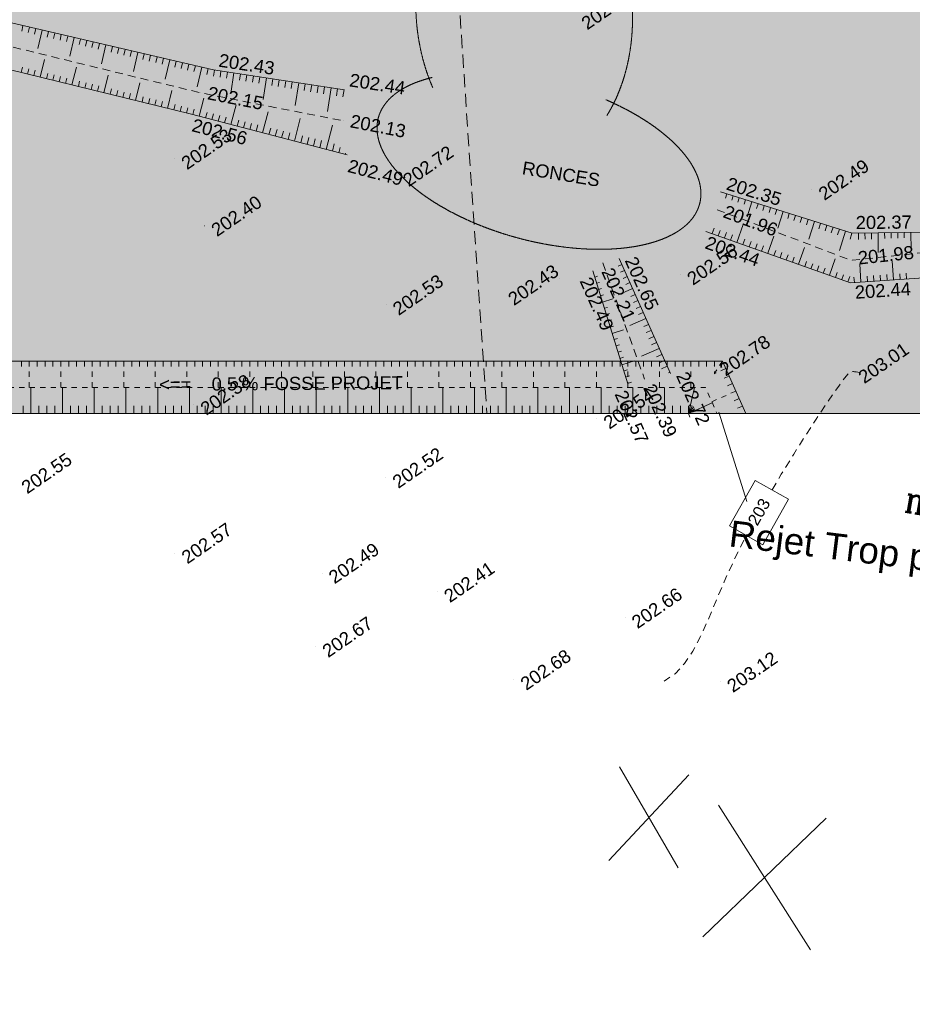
# Model space of a CAD drawing. Header units: millimetres. Extents: x -446952 to 537903, y -185749 to 168493.
# Tile 53 of 155: x 13884 to 81995, y -45071 to 30053. Entities that reach past the tile are written whole.
import ezdxf
from ezdxf.xclip import XClip

# ---------------------------------------------------------------- set-up
doc = ezdxf.new("R2010")
doc.units = ezdxf.units.MM
doc.header["$MEASUREMENT"] = 0
doc.header["$XCLIPFRAME"] = 0
for name, pattern in [('CACHEx2', [1500, 1000, -500]), ('FOSSE', [1000, 600, -400]), ('Grille', [800, 400, -400]), ('Wipeout_Contour', [1000, 0, -1000])]:
    doc.linetypes.add(name, pattern=pattern)
for name, color, linetype in [('02 AF-17-0322 ZAE POMME- CHANTIER-2018-09-26_2_000-VALORIS PROJET-LOTS_Limite', 7, 'Continuous'), ('02 AF-17-0322 ZAE POMME- CHANTIER-2018-09-26_2_01-PAP LOTS CONTOURS', 7, 'Continuous'), ('02 AF-17-0322 ZAE POMME- CHANTIER-2018-09-26_2_01-PAP- FOSSE PROJET', 7, 'Continuous'), ('02 AF-17-0322 ZAE POMME- CHANTIER-2018-09-26_2_01-PAP- REVET MACROLOT', 7, 'Continuous'), ('02 AF-17-0322 ZAE POMME- CHANTIER-2018-09-26_2_02-PAP-EP PROJET', 7, 'Continuous'), ('02 AF-17-0322 ZAE POMME- CHANTIER-2018-09-26_2_02-PAP-EP TEXTE POUR 2000°', 7, 'Continuous'), ('02 AF-17-0322 ZAE POMME- CHANTIER-2018-09-26_2_2D - Dessins placés - Géomètre.2D', 7, 'Continuous'), ('02 AF-17-0322 ZAE POMME- CHANTIER-2018-09-26_2_X-PTS TOPO-TEXTE TOPOALT', 7, 'Continuous'), ('02 AF-17-0322 ZAE POMME- CHANTIER-2018-09-26_2_X-PTS TOPO-TOPOPOINT', 7, 'Continuous'), ('02 AF-17-0322 ZAE POMME- CHANTIER-2018-09-26_2_Y - FDP TOPO-LIMITES_08441', 7, 'Continuous'), ('02 AF-17-0322 ZAE POMME- CHANTIER-2018-09-26_2_Y-FDP TOPO-CADASTRE_NUMERO', 7, 'Continuous'), ('02 AF-17-0322 ZAE POMME- CHANTIER-2018-09-26_2_Y-FDP TOPO-CN_1_00', 7, 'Continuous'), ('02 AF-17-0322 ZAE POMME- CHANTIER-2018-09-26_2_Y-FDP TOPO-CN_Cotation', 7, 'Continuous'), ('02 AF-17-0322 ZAE POMME- CHANTIER-2018-09-26_2_Y-FDP TOPO-CN_Cotation Cache des textes', 7, 'Continuous'), ('02 AF-17-0322 ZAE POMME- CHANTIER-2018-09-26_2_Y-FDP TOPO-TOP_AXE_FOSSE', 7, 'Continuous'), ('02 AF-17-0322 ZAE POMME- CHANTIER-2018-09-26_2_Y-FDP TOPO-TOP_BARBULE', 7, 'Continuous'), ('02 AF-17-0322 ZAE POMME- CHANTIER-2018-09-26_2_Y-FDP TOPO-TOP_TALUS', 7, 'Continuous'), ('02 AF-17-0322 ZAE POMME- CHANTIER-2018-09-26_2_Y-FDP TOPO-TOP_TEXTE', 7, 'Continuous'), ('02 AF-17-0322 ZAE POMME- CHANTIER-2018-09-26_2_Y-FDP TOPO-TOP_VEGETATION', 7, 'Continuous'), ('2D - Dessins placés - Géomètre.2D', 7, 'Continuous')]:
    doc.layers.add(name, color=color, linetype=linetype)
doc.styles.add('STYLE_GENERE_4', font='txt')
doc.styles.add('STYLE_GENERE_5', font='Complex.shx')

# ---------------------------------------------------------------- blocks, each defined once
blk = doc.blocks.new('Dessin_1_2', base_point=(-56559339, -2771872408))
at = {"color": 254, "linetype": 'Wipeout_Contour', "lineweight": 0, "ltscale": 2094265.569888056}
blk.add_wipeout([(-446952, -185749), (537903, -185749), (537903, 168493), (-446952, 168064)], dxfattribs=at).dxf.layer = '02 AF-17-0322 ZAE POMME- CHANTIER-2018-09-26_2_2D - Dessins placés - Géomètre.2D'
at = {"layer": '02 AF-17-0322 ZAE POMME- CHANTIER-2018-09-26_2_01-PAP- REVET MACROLOT', "linetype": 'Continuous', "lineweight": 25}
blk.add_hatch(color=171, dxfattribs=at).paths.add_polyline_path([(-2624, 0), (118936, 0), (191842, 14011), (308042, 37002), (316240, 89936, 0.048256), (316443, 93493), (298432, 111261, 0.048297), (294876, 111008), (258211, 104814, -0.02499), (250671, 103924), (73174, 91936, 0.079278), (67799, 90702), (50064, 83539, -0.04246), (39453, 80267), (7910, 73407), (7843, 72369)])
at = {"layer": '02 AF-17-0322 ZAE POMME- CHANTIER-2018-09-26_2_Y-FDP TOPO-TOP_VEGETATION', "linetype": 'Continuous', "lineweight": 15, "true_color": 0xa80f02}
h = blk.add_hatch(dxfattribs=at)
h.set_pattern_fill('HAIE_0002', color=14, style=0, pattern_type=2)
h.set_pattern_definition([(143.817118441, (-56558188.12, -2771871606.98), (-29157.3511168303, 21209.641107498), [120.678, -42258.5622]), (196.092123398, (-56559659.67, -2771870413.2), (1647.71694007, 1133.59114561), [126.26, -6198.2953203]), (141.454585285, (-56559781.04, -2771870448.155), (-21327.552653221, 16885.9556384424), [136.92, -47946.3411206]), (145.777577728, (-56558620.62, -2771871913.55), (-8963.3896082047, 5971.4024091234), [172.99, -38453.4258316]), (62.9700008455, (-56559501.144, -2771871106.23), (11323.3394669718, 22355.8042420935), [155.52, -54433.8562558]), (118.186880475, (-56559428.14, -2771871242.69), (-1133.591145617, 1647.716940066), [154.76, -17956.0102763]), (62.599559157, (-56559045.99, -2771869887.23), (13485.1822015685, 26270.7034735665), [96.834, -33903.166]), (103.971027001, (-56557945.33, -2771871336.23), (-1753.056496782, 6076.741965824), [97.4, -16990.6074906]), (157.432315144, (-56557973.63, -2771871245), (-6696.2073169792, 2675.968528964), [115.3, -40381.6134626]), (169.52707222, (-56557993.9, -2771871044.6), (1647.7169401, 1133.5911456), [72.554, -2755.8731247]), (190.777577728, (-56558605.52, -2771869964.484), (34298.6090603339, 6603.439749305), [155.74, -54470.261135]), (79.52707222, (-56558778.9, -2771870104.6), (-1133.5911456, 1647.7169401), [112.844, -2715.5831247]), (82.8935328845, (-56558603.4, -2771870329.6), (2465.28941555, 21116.873539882), [68.56, -24014.6291576]), (69.2222257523, (-56558393.82, -2771870614.12), (8542.0313813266, 22869.930036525), [90.1, -31532.6766016]), (162.817235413, (-56559525.37, -2771870196.28), (-12258.823488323, 3704.2201179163), [92.24, -48322.6337476]), (106.782400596, (-56558729.775, -2771870990.66), (-13404.9866230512, 44184.9107007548), [149.56, -52348.0589936]), (149.873248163, (-56558772.92, -2771870847.5), (-3914.899231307, 2161.8427345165), [119.84, -41927.7520832]), (149.543965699, (-56558316.04, -2771871058.51), (-3914.8992312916, 2161.8427345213), [175.92, -32929.9707144]), (75.712997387, (-56558331.1, -2771871117.43), (514.125794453, 2781.308085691), [60.54, -21199.7516254]), (97.962021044, (-56558272.6, -2771871333.2), (-1133.59114562, 1647.71694007), [38.226, -4433.909955]), (165.712997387, (-56558737.34, -2771871562.95), (-2781.308085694, 514.125794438), [121.14, -21139.1516254]), (193.971027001, (-56558759.63, -2771871329.39), (6076.741965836, 1753.05649674), [97.404, -16990.6034906]), (54.3259485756, (-56559157.675, -2771871354.235), (13590.5217582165, 19060.370361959), [66.78, -53074.5410224]), (151.092123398, (-56559158, -2771870891), (-2781.30808568, 514.12579445), [38.226, -4433.909955]), (79.52707222, (-56559062.4, -2771870617.8), (-1133.5911456, 1647.7169401), [48.37, -2780.0571247]), (90.837004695, (-56558774.76, -2771870613.56), (-619.46535117, 4429.02502575), [41.158, -7169.9445509]), (165.712997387, (-56559221.82, -2771870305.46), (-2781.308085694, 514.125794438), [60.62, -21199.6716254]), (34.52707222, (-56559612.5, -2771870775.3), (-1133.5911456, 1647.71694), [100, -1900]), (180.837004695, (-56559375.14, -2771872174.6), (4429.02502575, 619.46535117), [123.14, -7087.9625509]), (177.657174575, (-56559673.7, -2771871529.4), (7210.33311143, 105.339556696), [142.448, -9857.552]), (70.911424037, (-56559860.01, -2771871650.6), (3190.0943234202, 9477.515402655), [134.434, -47067.2608848]), (171.262776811, (-56560006.575, -2771871246.68), (-43367.3382251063, 6578.2957702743), [133.152, -46557.31812]), (60.237026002, (-56560202.476, -2771870821.12), (2161.8427345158, 3914.899231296), [183.52, -59749.776255]), (161.932428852, (-56559236, -2771871954.575), (-31213.8542935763, 10084.408764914), [122, -42679.869118]), (79.52707222, (-56559054, -2771872188.9), (-1133.5911456, 1647.7169401), [56.422, -2772.0051247]), (187.962021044, (-56559430.4, -2771871521.05), (1647.71694006, 1133.59114562), [50.87, -4421.265955]), (201.998264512, (-56559089.74, -2771871895.46), (9372.17584594, 4020.23878804), [157.76, -18281.3289146]), (79.52707222, (-56559746.3, -2771871110.1), (-1133.5911456, 1647.7169401), [141.422, -2687.0051247])])
h.paths.add_polyline_path([(42325, 18887), (43293, 17832), (44515, 16813), (45961, 15856), (47595, 14984), (49376, 14219), (51260, 13581), (53201, 13084), (55149, 12742), (57056, 12563), (58874, 12551), (60559, 12707), (62068, 13027), (63364, 13503), (64414, 14123), (65192, 14871), (65679, 15729), (65863, 16676), (65738, 17688), (65309, 18739), (64586, 19804), (63587, 20856), (62336, 21869), (60865, 22817), (59211, 23677), (59767, 24979), (60193, 26382), (60482, 27861), (60629, 29391), (60632, 30943), (60490, 32492), (60206, 34010), (59785, 35470), (59234, 36848), (58563, 38118), (57784, 39258), (56910, 40249), (55957, 41073), (54941, 41716), (53880, 42166), (52793, 42416), (51698, 42461), (50616, 42301), (49564, 41937), (48562, 41378), (47626, 40631), (46774, 39711), (46020, 38634), (45378, 37418), (44858, 36085), (44470, 34658), (44220, 33162), (44114, 31624), (44152, 30069), (44334, 28526), (44658, 27022), (45116, 25583), (43793, 25125), (42712, 24522), (41900, 23788), (41377, 22942), (41156, 22005), (41244, 20999), (41637, 19951)])
at = {"layer": '02 AF-17-0322 ZAE POMME- CHANTIER-2018-09-26_2_000-VALORIS PROJET-LOTS_Limite', "color": 7, "linetype": 'CACHEx2', "lineweight": 15, "flags": 128}
blk.add_lwpolyline([(44048, 81267), (49537, 0)], dxfattribs=at)
at = {"layer": '02 AF-17-0322 ZAE POMME- CHANTIER-2018-09-26_2_01-PAP LOTS CONTOURS', "color": 7, "linetype": 'Continuous', "lineweight": 15, "flags": 128}
blk.add_lwpolyline([(73174, 91936, 0.079278), (67799, 90702), (50064, 83539, -0.04246), (39453, 80267), (7910, 73407), (7843, 72369), (-2624, 0), (69287, 0), (118936, 0), (191842, 14011), (191843, 14012), (308042, 37002), (316240, 89936, 0.048256), (316443, 93493), (298432, 111261, 0.048297), (294876, 111008), (258211, 104814, -0.02499), (250671, 103924)], format="xyb", close=True, dxfattribs=at)
at = {"layer": '02 AF-17-0322 ZAE POMME- CHANTIER-2018-09-26_2_01-PAP- FOSSE PROJET', "color": 161, "linetype": 'Grille', "lineweight": 15, "true_color": 0x40a5ff}
for p, q in [((14016, 4000), (14016, 3400)), ((14617, 4000), (14617, 2000)), ((15218, 4000), (15218, 3400)), ((15819, 4000), (15819, 3400)), ((16420, 4000), (16420, 3400)), ((17021, 4000), (17021, 2000)), ((17622, 4000), (17622, 3400)), ((18223, 4000), (18223, 3400)), ((18824, 4000), (18824, 3400)), ((19425, 4000), (19425, 2000)), ((20026, 4000), (20026, 3400)), ((20627, 4000), (20627, 3400)), ((21228, 4000), (21228, 3400)), ((21829, 4000), (21829, 2000)), ((22430, 4000), (22430, 3400)), ((23031, 4000), (23031, 3400)), ((23632, 4000), (23632, 3400)), ((24233, 4000), (24233, 2000)), ((24834, 4000), (24834, 3400)), ((25435, 4000), (25435, 3400)), ((26036, 4000), (26036, 3400)), ((26637, 4000), (26637, 2000)), ((27238, 4000), (27238, 3400)), ((27839, 4000), (27839, 3400)), ((28440, 4000), (28440, 3400)), ((29041, 4000), (29041, 2000)), ((29642, 4000), (29642, 3400)), ((30243, 4000), (30243, 3400)), ((30844, 4000), (30844, 3400)), ((31445, 4000), (31445, 2000)), ((32046, 4000), (32046, 3400)), ((32647, 4000), (32647, 3400)), ((33248, 4000), (33248, 3400)), ((33849, 4000), (33849, 2000)), ((34450, 4000), (34450, 3400)), ((35051, 4000), (35051, 3400)), ((35652, 4000), (35652, 3400)), ((36253, 4000), (36253, 2000)), ((36854, 4000), (36854, 3400)), ((37455, 4000), (37455, 3400)), ((38056, 4000), (38056, 3400)), ((38657, 4000), (38657, 2000)), ((39258, 4000), (39258, 3400)), ((39859, 4000), (39859, 3400)), ((40460, 4000), (40460, 3400)), ((41061, 4000), (41061, 2000)), ((41662, 4000), (41662, 3400)), ((42263, 4000), (42263, 3400)), ((42864, 4000), (42864, 3400)), ((43465, 4000), (43465, 2000)), ((44066, 4000), (44066, 3400)), ((44667, 4000), (44667, 3400)), ((45268, 4000), (45268, 3400)), ((45869, 4000), (45869, 2000)), ((46470, 4000), (46470, 3400)), ((47071, 4000), (47071, 3400)), ((47672, 4000), (47672, 3400)), ((48273, 4000), (48273, 2000)), ((48874, 4000), (48874, 3400)), ((49475, 4000), (49475, 3400)), ((50076, 4000), (50076, 3400)), ((50677, 4000), (50677, 2000)), ((51278, 4000), (51278, 3400)), ((51879, 4000), (51879, 3400)), ((52480, 4000), (52480, 3400)), ((53081, 4000), (53081, 2000)), ((53682, 4000), (53682, 3400)), ((54283, 4000), (54283, 3400)), ((54884, 4000), (54884, 3400)), ((55485, 4000), (55485, 2000)), ((56086, 4000), (56086, 3400)), ((56687, 4000), (56687, 3400)), ((57288, 4000), (57288, 3400)), ((57888, 4000), (57888, 2000)), ((58489, 4000), (58489, 3400)), ((59090, 4000), (59090, 3400)), ((59691, 4000), (59691, 3400)), ((60292, 4000), (60292, 2000)), ((60893, 4000), (60893, 3400)), ((61494, 4000), (61494, 3400)), ((62095, 4000), (62095, 3400)), ((62696, 4000), (62696, 2000)), ((63297, 4000), (63297, 3400)), ((63898, 4000), (63898, 3400)), ((64499, 4000), (64499, 3400)), ((65100, 4000), (65100, 2000)), ((65701, 4000), (65701, 3400)), ((66302, 4000), (66302, 3335)), ((66903, 4000), (66903, 3074)), ((67504, 4000), (66903, 3074)), ((67759, 3429), (66879, 3036)), ((68014, 2857), (67437, 2600)), ((68269, 2286), (67721, 2041)), ((68523, 1714), (66697, 900)), ((68778, 1143), (68230, 899)), ((69033, 571), (68640, 397))]:
    blk.add_line(p, q, dxfattribs=at)
at = {"layer": '02 AF-17-0322 ZAE POMME- CHANTIER-2018-09-26_2_01-PAP- FOSSE PROJET', "color": 161, "linetype": 'Continuous', "lineweight": 15, "true_color": 0x40a5ff}
for p, q in [((14743, 0), (14743, 2000)), ((17160, 0), (17160, 2000)), ((19578, 0), (19578, 2000)), ((21995, 0), (21995, 2000)), ((24413, 0), (24413, 2000)), ((26831, 0), (26831, 2000)), ((29248, 0), (29248, 2000)), ((31666, 0), (31666, 2000)), ((34083, 0), (34083, 2000)), ((36501, 0), (36501, 2000)), ((38919, 0), (38919, 2000)), ((41336, 0), (41336, 2000)), ((43754, 0), (43754, 2000)), ((46172, 0), (46172, 2000)), ((48589, 0), (48589, 2000)), ((51007, 0), (51007, 2000)), ((53424, 0), (53424, 2000)), ((55842, 0), (55842, 2000)), ((58260, 0), (58260, 2000)), ((60677, 0), (60677, 2000)), ((63095, 0), (63095, 2000)), ((64908, 0), (65377, 2000)), ((64908, 0), (66735, 814)), ((14138, 0), (14138, 600)), ((15347, 0), (15347, 600)), ((15951, 0), (15951, 600)), ((16556, 0), (16556, 600)), ((17765, 0), (17765, 600)), ((18369, 0), (18369, 600)), ((18973, 0), (18973, 600)), ((20182, 0), (20182, 600)), ((20787, 0), (20787, 600)), ((21391, 0), (21391, 600)), ((22600, 0), (22600, 600)), ((23204, 0), (23204, 600)), ((23809, 0), (23809, 600)), ((25017, 0), (25017, 600)), ((25622, 0), (25622, 600)), ((26226, 0), (26226, 600)), ((27435, 0), (27435, 600)), ((28039, 0), (28039, 600)), ((28644, 0), (28644, 600)), ((29853, 0), (29853, 600)), ((30457, 0), (30457, 600)), ((31061, 0), (31061, 600)), ((32270, 0), (32270, 600)), ((32875, 0), (32875, 600)), ((33479, 0), (33479, 600)), ((34688, 0), (34688, 600)), ((35292, 0), (35292, 600)), ((35897, 0), (35897, 600)), ((37105, 0), (37105, 600)), ((37710, 0), (37710, 600)), ((38314, 0), (38314, 600)), ((39523, 0), (39523, 600)), ((40127, 0), (40127, 600)), ((40732, 0), (40732, 600)), ((41941, 0), (41941, 600)), ((42545, 0), (42545, 600)), ((43149, 0), (43149, 600)), ((44358, 0), (44358, 600)), ((44963, 0), (44963, 600)), ((45567, 0), (45567, 600)), ((46776, 0), (46776, 600)), ((47380, 0), (47380, 600)), ((47985, 0), (47985, 600)), ((49194, 0), (49194, 600)), ((49798, 0), (49798, 600)), ((50402, 0), (50402, 600)), ((51611, 0), (51611, 600)), ((52216, 0), (52216, 600)), ((52820, 0), (52820, 600)), ((54029, 0), (54029, 600)), ((54633, 0), (54633, 600)), ((55238, 0), (55238, 600)), ((56446, 0), (56446, 600)), ((57051, 0), (57051, 600)), ((57655, 0), (57655, 600)), ((58864, 0), (58864, 600)), ((59468, 0), (59468, 600)), ((60073, 0), (60073, 600)), ((61282, 0), (61282, 600)), ((61886, 0), (61886, 600)), ((62490, 0), (62490, 600)), ((63699, 0), (63699, 600)), ((64304, 0), (64304, 600)), ((64908, 0), (64908, 600)), ((64908, 0), (65206, 600)), ((64908, 0), (65335, 516)), ((64908, 0), (65399, 373)), ((69287, 0), (69288, 0))]:
    blk.add_line(p, q, dxfattribs=at)
at = {"layer": '02 AF-17-0322 ZAE POMME- CHANTIER-2018-09-26_2_01-PAP- FOSSE PROJET', "color": 161, "linetype": 'Grille', "lineweight": 15, "true_color": 0x40a5ff, "flags": 128}
blk.add_lwpolyline([(10082, 73880), (17, 4286, 0.456937), (1996, 2000), (66206, 2000), (67105, -16)], format="xyb", dxfattribs=at)
at = {"layer": '02 AF-17-0322 ZAE POMME- CHANTIER-2018-09-26_2_01-PAP- FOSSE PROJET', "color": 161, "linetype": 'Continuous', "lineweight": 15, "true_color": 0x40a5ff, "flags": 128}
blk.add_lwpolyline([(12169, 74333), (1996, 4000), (67504, 4000), (69287, 0)], dxfattribs=at)
blk.add_lwpolyline([(7996, 73426), (-2128, 3429, 0.456937), (841, 0), (64908, 0), (65030, -275)], format="xyb", dxfattribs=at)
at = {"layer": '02 AF-17-0322 ZAE POMME- CHANTIER-2018-09-26_2_X-PTS TOPO-TOPOPOINT', "color": 14, "linetype": 'Continuous', "lineweight": 15, "true_color": 0xa80f02}
for p, q in [((28685, 26221), (28685, 26221)), ((27698, 24469), (27698, 24469)), ((38661, 24714), (38661, 24714)), ((26983, 22842), (26983, 22842)), ((38577, 22336), (38577, 22336)), ((38873, 19736), (38873, 19736)), ((25710, 19432), (25710, 19432)), ((42626, 18132), (42626, 18132)), ((67363, 16907), (67363, 16907)), ((74340, 17087), (74340, 17087)), ((67109, 15554), (67109, 15554)), ((27998, 14328), (27999, 14328)), ((66248, 13902), (66248, 13902)), ((77398, 13763), (77398, 13763)), ((58377, 11491), (58377, 11491)), ((59636, 11827), (59636, 11827)), ((77330, 11692), (77330, 11692)), ((57615, 10899), (57615, 10899)), ((64309, 10608), (64309, 10608)), ((55058, 10270), (55058, 10270)), ((77278, 9983), (77278, 9983)), ((41851, 8307), (41851, 8307)), ((63550, 3046), (63550, 3046)), ((66800, 3677), (66800, 3678)), ((77379, 3104), (77379, 3104)), ((60281, 2261), (60281, 2261)), ((61561, 2631), (61561, 2631)), ((27175, 694), (27175, 694)), ((57933, -372), (57933, -372)), ((41828, -4888), (41828, -4888)), ((25734, -10646), (25734, -10646)), ((36960, -12168), (36960, -12168)), ((45760, -13608), (45760, -13608)), ((60081, -15592), (60081, -15592)), ((36474, -17798), (36474, -17798)), ((51593, -20298), (51593, -20297)), ((67354, -20468), (67354, -20468))]:
    blk.add_line(p, q, dxfattribs=at)
at = {"layer": '02 AF-17-0322 ZAE POMME- CHANTIER-2018-09-26_2_Y - FDP TOPO-LIMITES_08441', "color": 14, "linetype": 'Continuous', "lineweight": 15, "true_color": 0xa80f02, "flags": 128}
for points in [[(64117, -34653), (59655, -26951)], [(58830, -34101), (64945, -27561)], [(67205, -29884), (74228, -40924)], [(66011, -39915), (75421, -30857)]]:
    blk.add_lwpolyline(points, dxfattribs=at)
at = {"layer": '02 AF-17-0322 ZAE POMME- CHANTIER-2018-09-26_2_Y-FDP TOPO-CN_1_00', "color": 14, "linetype": 'FOSSE', "lineweight": 15, "true_color": 0xa80f02, "flags": 128}
blk.add_lwpolyline([(78036, 3127), (77851, 3158), (77707, 3181), (77596, 3197), (77514, 3208), (77452, 3213), (77404, 3214), (77365, 3212), (77328, 3208), (77284, 3196), (77218, 3154), (77112, 3053), (76948, 2863), (76710, 2554), (76379, 2099), (75938, 1468), (75369, 632), (74663, -427), (73844, -1682), (72944, -3097), (71995, -4633), (71030, -6254), (70081, -7921), (69180, -9598), (68360, -11246), (67641, -12832), (67003, -14332), (66413, -15727), (65839, -16996), (65248, -18120), (64609, -19079), (63889, -19853), (63056, -20422)], dxfattribs=at)
at = {"layer": '02 AF-17-0322 ZAE POMME- CHANTIER-2018-09-26_2_Y-FDP TOPO-TOP_AXE_FOSSE', "color": 14, "linetype": 'FOSSE', "lineweight": 15, "true_color": 0xa80f02, "flags": 128}
blk.add_lwpolyline([(-39763, 54575), (-26729, 51740), (-12724, 46443), (-2824, 40614), (4599, 32545, 0.050931), (8395, 29172), (27698, 24469), (38577, 22336)], format="xyb", dxfattribs=at)
for points in [[(67109, 15554), (77330, 11692), (83737, 12374), (103208, 17417), (119656, 22911), (135098, 27468), (142355, 29332)], [(58377, 11491), (61561, 2631)]]:
    blk.add_lwpolyline(points, dxfattribs=at)
at = {"layer": '02 AF-17-0322 ZAE POMME- CHANTIER-2018-09-26_2_Y-FDP TOPO-TOP_BARBULE', "color": 14, "linetype": 'Continuous', "lineweight": 15, "true_color": 0xa80f02}
for p, q in [((14136, 29597), (14040, 29183)), ((14623, 29484), (14527, 29069)), ((15110, 29371), (15014, 28954)), ((15597, 29258), (15274, 27864)), ((16084, 29145), (15987, 28726)), ((16572, 29032), (16474, 28611)), ((17059, 28919), (16961, 28497)), ((17546, 28806), (17447, 28383)), ((18033, 28693), (17704, 27278)), ((18520, 28580), (18421, 28154)), ((19007, 28467), (18908, 28040)), ((19494, 28354), (19394, 27925)), ((19981, 28241), (19881, 27811)), ((20468, 28128), (20135, 26691)), ((20955, 28015), (20855, 27582)), ((21442, 27902), (21341, 27468)), ((21929, 27789), (21828, 27354)), ((22416, 27676), (22315, 27240)), ((22903, 27563), (22565, 26105)), ((23390, 27450), (23289, 27011)), ((23877, 27337), (23775, 26897)), ((24364, 27224), (24262, 26782)), ((24851, 27110), (24749, 26668)), ((13990, 26028), (14089, 26431)), ((14476, 25909), (14575, 26313)), ((15447, 25671), (15777, 27017)), ((17875, 25076), (18206, 26424)), ((25339, 26997), (24995, 25518)), ((25826, 26884), (25722, 26439)), ((26313, 26771), (26209, 26325)), ((26800, 26658), (26696, 26211)), ((27287, 26545), (27183, 26096)), ((27774, 26432), (27426, 24932)), ((28261, 26319), (28156, 25869)), ((14961, 25790), (15060, 26194)), ((15933, 25552), (16032, 25956)), ((16418, 25433), (16517, 25837)), ((16904, 25314), (17003, 25718)), ((17390, 25195), (17489, 25599)), ((20303, 24480), (20635, 25832)), ((28749, 26211), (28680, 25757)), ((29243, 26136), (29174, 25677)), ((29738, 26062), (29667, 25597)), ((30232, 25987), (29996, 24421)), ((30726, 25912), (30655, 25438)), ((31221, 25838), (31148, 25358)), ((31715, 25763), (31642, 25278)), ((32210, 25688), (32136, 25198)), ((32704, 25614), (32454, 23961)), ((18361, 24957), (18460, 25361)), ((18846, 24837), (18946, 25242)), ((19332, 24718), (19431, 25123)), ((19818, 24599), (19917, 25005)), ((22731, 23885), (23063, 25239)), ((33198, 25539), (33123, 25038)), ((33693, 25464), (33616, 24958)), ((34187, 25390), (34110, 24878)), ((34682, 25315), (34604, 24799)), ((35176, 25240), (34913, 23502)), ((35670, 25166), (35591, 24639)), ((36165, 25091), (36084, 24559)), ((36659, 25016), (36578, 24479)), ((37154, 24942), (37072, 24399)), ((37648, 24867), (37372, 23042)), ((38142, 24792), (38059, 24240)), ((20789, 24361), (20888, 24767)), ((21274, 24242), (21374, 24648)), ((21760, 24123), (21860, 24529)), ((22246, 24004), (22345, 24410)), ((23217, 23766), (23317, 24172)), ((23703, 23647), (23802, 24053)), ((25159, 23289), (25492, 24647)), ((27585, 22685), (27944, 24059)), ((38637, 24718), (38552, 24160)), ((24188, 23528), (24288, 23934)), ((24674, 23408), (24774, 23815)), ((25645, 23170), (25745, 23578)), ((26131, 23051), (26230, 23459)), ((26616, 22932), (26716, 23340)), ((30004, 22053), (30394, 23547)), ((27101, 22811), (27208, 23218)), ((28069, 22558), (28178, 22978)), ((28553, 22432), (28664, 22859)), ((29036, 22306), (29150, 22740)), ((29520, 22179), (29635, 22620)), ((32423, 21421), (32844, 23035)), ((30488, 21927), (30607, 22382)), ((30971, 21800), (31092, 22263)), ((31455, 21674), (31578, 22144)), ((31939, 21547), (32064, 22025)), ((32907, 21295), (33035, 21786)), ((34842, 20789), (35295, 22523)), ((37260, 20157), (37745, 22012)), ((33390, 21168), (33521, 21667)), ((33874, 21042), (34006, 21548)), ((34358, 20916), (34492, 21429)), ((35325, 20663), (35463, 21190)), ((35809, 20536), (35949, 21071)), ((36293, 20410), (36434, 20952)), ((36777, 20284), (36920, 20833)), ((37744, 20031), (37891, 20594)), ((38228, 19905), (38333, 20305)), ((38712, 19778), (38738, 19878)), ((67840, 16757), (67740, 16440)), ((68317, 16608), (68215, 16284)), ((68794, 16458), (68690, 16128)), ((69271, 16309), (69165, 15971)), ((69748, 16159), (69389, 15013)), ((70225, 16010), (70116, 15659)), ((70703, 15860), (70591, 15503)), ((71180, 15711), (71066, 15347)), ((71657, 15562), (71541, 15191)), ((72134, 15412), (71740, 14155)), ((72611, 15263), (72491, 14879)), ((73088, 15113), (72966, 14723)), ((68604, 13065), (69086, 14422)), ((73565, 14964), (73441, 14567)), ((74043, 14814), (73916, 14411)), ((74520, 14665), (74091, 13298)), ((74997, 14515), (74866, 14099)), ((75474, 14366), (75341, 13942)), ((66720, 13735), (66867, 14151)), ((67191, 13567), (67338, 13981)), ((67662, 13400), (67808, 13811)), ((68133, 13232), (68278, 13642)), ((70960, 12228), (71429, 13547)), ((75951, 14216), (75816, 13786)), ((76428, 14067), (76291, 13630)), ((76905, 13917), (76443, 12440)), ((77382, 13768), (77242, 13318)), ((77882, 13769), (77887, 13285)), ((78382, 13775), (78387, 13302)), ((78882, 13781), (78887, 13320)), ((79382, 13787), (79400, 12287)), ((79882, 13793), (79887, 13354)), ((80382, 13799), (80387, 13372)), ((80881, 13805), (80886, 13389)), ((81381, 13811), (81386, 13406)), ((81881, 13817), (81897, 12506)), ((69075, 12898), (69219, 13302)), ((69546, 12730), (69689, 13133)), ((70018, 12563), (70160, 12963)), ((70489, 12396), (70630, 12794)), ((71431, 12061), (71571, 12454)), ((71902, 11893), (72041, 12285)), ((72373, 11726), (72512, 12115)), ((73316, 11391), (73771, 12673)), ((59840, 11370), (59546, 11239)), ((72845, 11559), (72982, 11945)), ((73787, 11224), (73923, 11606)), ((74258, 11056), (74393, 11436)), ((75671, 10554), (76113, 11799)), ((78071, 10036), (77981, 11414)), ((80566, 10200), (80470, 11659)), ((60043, 10913), (59741, 10779)), ((74729, 10889), (74863, 11267)), ((75200, 10722), (75334, 11097)), ((76143, 10387), (76274, 10758)), ((76614, 10220), (76745, 10588)), ((79069, 10101), (79041, 10524)), ((79568, 10134), (79540, 10562)), ((80067, 10167), (80039, 10600)), ((81065, 10232), (81036, 10675)), ((81564, 10265), (81534, 10713)), ((57763, 10421), (57978, 10487)), ((57910, 9943), (58131, 10011)), ((60247, 10457), (59937, 10318)), ((60450, 10000), (60132, 9858)), ((77085, 10052), (77228, 10455)), ((77572, 10003), (77546, 10411)), ((78570, 10068), (78543, 10487)), ((58057, 9465), (58284, 9535)), ((58205, 8988), (58436, 9059)), ((60654, 9543), (59566, 9058)), ((60858, 9086), (60523, 8937)), ((58352, 8510), (59141, 8753)), ((61061, 8630), (60719, 8477)), ((58500, 8032), (58742, 8107)), ((58647, 7554), (58895, 7631)), ((61265, 8173), (60914, 8017)), ((61468, 7716), (61109, 7556)), ((58795, 7077), (59047, 7154)), ((61672, 7260), (60448, 6714)), ((61875, 6803), (61500, 6636)), ((58942, 6599), (59200, 6678)), ((59090, 6121), (59966, 6392)), ((62079, 6346), (61696, 6175)), ((59237, 5643), (59505, 5726)), ((62283, 5890), (61891, 5715)), ((62486, 5433), (62086, 5255)), ((59385, 5166), (59658, 5250)), ((59532, 4688), (59811, 4774)), ((62690, 4976), (61330, 4370)), ((62893, 4520), (62477, 4334)), ((59680, 4210), (59964, 4298)), ((59827, 3732), (60791, 4030)), ((63097, 4063), (62673, 3874)), ((59975, 3254), (60269, 3345)), ((63300, 3606), (62868, 3414)), ((63504, 3150), (63390, 3099)), ((60122, 2777), (60422, 2869)), ((60270, 2299), (60574, 2393))]:
    blk.add_line(p, q, dxfattribs=at)
at = {"layer": '02 AF-17-0322 ZAE POMME- CHANTIER-2018-09-26_2_Y-FDP TOPO-TOP_TALUS', "color": 14, "linetype": 'Continuous', "lineweight": 15, "true_color": 0xa80f02, "flags": 128}
for points in [[(-41120, 54370), (-38626, 56141), (-26468, 53250), (-12495, 47838), (-1729, 41748), (5513, 34124, 0.034416), (9185, 30747), (28685, 26221), (38661, 24714)], [(-41120, 54370), (-38914, 53250), (-27182, 50517), (-13184, 44629), (-3925, 39663), (3431, 31204, 0.089648), (8058, 27483), (26983, 22842), (38873, 19736)]]:
    blk.add_lwpolyline(points, format="xyb", dxfattribs=at)
for points in [[(67363, 16907), (77398, 13763), (83350, 13834), (103584, 19785), (118785, 24503), (134013, 29390), (141888, 31002), (142699, 30551)], [(66248, 13902), (77278, 9983), (83985, 10424), (103394, 15736), (120397, 21115), (134787, 25510)], [(59636, 11827), (63550, 3046)], [(57615, 10899), (60281, 2261)]]:
    blk.add_lwpolyline(points, dxfattribs=at)
at = {"layer": '02 AF-17-0322 ZAE POMME- CHANTIER-2018-09-26_2_Y-FDP TOPO-TOP_VEGETATION', "color": 14, "linetype": 'Continuous', "lineweight": 15, "true_color": 0xa80f02}
for centre, major_axis, ratio, start_param, end_param in [((52379, 30726), (738, -11732), 0.70204, 0.779345, 5.190543), ((53507, 19281), (-12256, 3291), 0.480479, 5.560819, 10.697477)]:
    blk.add_ellipse(centre, major_axis=major_axis, ratio=ratio, start_param=start_param, end_param=end_param, dxfattribs=at)
at = {"layer": '02 AF-17-0322 ZAE POMME- CHANTIER-2018-09-26_2_01-PAP- FOSSE PROJET', "color": 161, "linetype": 'Continuous', "lineweight": 15, "true_color": 0x40a5ff, "insert": (24527, 2728), "char_height": 1000, "attachment_point": 1, "rotation": 0.40197, "style": 'STYLE_GENERE_4'}
blk.add_mtext('\\A1;{\\pql;\\pt4000;\\fArial|b0|i0|c0|p38;<==^I\\fArial|b0|i0|c0|p38;0.5 % FOSSE PROJET}', dxfattribs=at)
at = {"layer": '02 AF-17-0322 ZAE POMME- CHANTIER-2018-09-26_2_X-PTS TOPO-TEXTE TOPOALT', "color": 14, "linetype": 'Continuous', "lineweight": 15, "true_color": 0xa80f02, "char_height": 1000, "style": 'STYLE_GENERE_4'}
for s, insert, attachment_point, rotation in [('\\A1;{\\pql;\\fArial|b0|i0|c0|p38;202.32}', (56623, 30059), 1, 34.52707), ('\\A1;{\\pql;\\fArial|b0|i0|c0|p38;202.43}', (29016, 26464), 7, 351.41067), ('\\A1;{\\pql;\\fArial|b0|i0|c0|p38;202.44}', (38992, 24958), 7, 351.41067), ('\\A1;{\\pql;\\fArial|b0|i0|c0|p38;202.15}', (28250, 24473), 4, 348.90583), ('\\A1;{\\pql;\\fArial|b0|i0|c0|p38;202.13}', (39129, 22339), 4, 348.90583), ('\\A1;{\\pql;\\fArial|b0|i0|c0|p38;202.56}', (27201, 22527), 1, 345.35948), ('\\A1;{\\pql;\\fArial|b0|i0|c0|p38;202.53}', (26092, 19391), 1, 34.52707), ('\\A1;{\\pql;\\fArial|b0|i0|c0|p38;202.72}', (43007, 18091), 1, 34.52707), ('\\A1;{\\pql;\\fArial|b0|i0|c0|p38;202.49}', (39091, 19421), 1, 345.35948), ('\\A1;{\\pql;\\fArial|b0|i0|c0|p38;202.49}', (74722, 17046), 1, 34.52707), ('\\A1;{\\pql;\\fArial|b0|i0|c0|p38;202.35}', (67727, 17096), 7, 342.60657), ('\\A1;{\\pql;\\fArial|b0|i0|c0|p38;202.40}', (28380, 14287), 1, 34.52707), ('\\A1;{\\pql;\\fArial|b0|i0|c0|p38;201.96}', (67654, 15466), 4, 339.30215), ('\\A1;{\\pql;\\fArial|b0|i0|c0|p38;202.37}', (77686, 14057), 7, 0.68484), ('\\A1;{\\pql;\\fArial|b0|i0|c0|p38;202.56}', (64690, 10567), 1, 34.52707), ('\\A1;{\\pql;\\fArial|b0|i0|c0|p38;202.44}', (66439, 13569), 1, 340.44144), ('\\A1;{\\pql;\\fArial|b0|i0|c0|p38;201.98}', (77856, 11859), 4, 6.08056), ('\\A1;{\\pql;\\fArial|b0|i0|c0|p38;202.65}', (60020, 11679), 7, 294.02604), ('\\A1;{\\pql;\\fArial|b0|i0|c0|p38;202.43}', (51031, 9021), 1, 34.52707), ('\\A1;{\\pql;\\fArial|b0|i0|c0|p38;202.21}', (58698, 11041), 4, 294.02604), ('\\A1;{\\pql;\\fArial|b0|i0|c0|p38;202.53}', (42233, 8266), 1, 34.52707), ('\\A1;{\\pql;\\fArial|b0|i0|c0|p38;202.49}', (57505, 10531), 1, 294.02604), ('\\A1;{\\pql;\\fArial|b0|i0|c0|p38;202.44}', (77585, 9753), 1, 3.76069), ('\\A1;{\\pql;\\fArial|b0|i0|c0|p38;202.78}', (67181, 3636), 1, 34.52707), ('\\A1;{\\pql;\\fArial|b0|i0|c0|p38;203.01}', (77761, 3063), 1, 34.52707), ('\\A1;{\\pql;\\fArial|b0|i0|c0|p38;202.72}', (63934, 2899), 7, 294.02604), ('\\A1;{\\pql;\\fArial|b0|i0|c0|p38;202.38}', (27557, 653), 1, 34.52707), ('\\A1;{\\pql;\\fArial|b0|i0|c0|p38;202.39}', (61882, 2182), 4, 294.02605), ('\\A1;{\\pql;\\fArial|b0|i0|c0|p38;202.54}', (58315, -413), 1, 34.52707), ('\\A1;{\\pql;\\fArial|b0|i0|c0|p38;202.57}', (60171, 1894), 1, 294.02605), ('\\A1;{\\pql;\\fArial|b0|i0|c0|p38;202.52}', (42210, -4929), 1, 34.52707), ('\\A1;{\\pql;\\fArial|b0|i0|c0|p38;202.55}', (13892, -5343), 1, 34.52707), ('\\A1;{\\pql;\\fArial|b0|i0|c0|p38;202.57}', (26116, -10687), 1, 34.52707), ('\\A1;{\\pql;\\fArial|b0|i0|c0|p38;202.49}', (37341, -12209), 1, 34.52707), ('\\A1;{\\pql;\\fArial|b0|i0|c0|p38;202.41}', (46142, -13649), 1, 34.52707), ('\\A1;{\\pql;\\fArial|b0|i0|c0|p38;202.66}', (60462, -15633), 1, 34.52707), ('\\A1;{\\pql;\\fArial|b0|i0|c0|p38;202.67}', (36856, -17839), 1, 34.52707), ('\\A1;{\\pql;\\fArial|b0|i0|c0|p38;202.68}', (51975, -20339), 1, 34.52707), ('\\A1;{\\pql;\\fArial|b0|i0|c0|p38;203.12}', (67736, -20509), 1, 34.52707)]:
    blk.add_mtext(s, dxfattribs=dict(at, insert=insert, attachment_point=attachment_point, rotation=rotation))
at = {"layer": '02 AF-17-0322 ZAE POMME- CHANTIER-2018-09-26_2_Y-FDP TOPO-CADASTRE_NUMERO', "color": 171, "linetype": 'Continuous', "lineweight": 15, "insert": (81313, -7437), "char_height": 2000, "attachment_point": 7, "rotation": 349.95168, "style": 'STYLE_GENERE_5'}
blk.add_mtext('\\A1;{\\W0.800000x;\\pql;\\FComplex.shx;n° 547}', dxfattribs=at)
at = {"layer": '02 AF-17-0322 ZAE POMME- CHANTIER-2018-09-26_2_Y-FDP TOPO-TOP_TEXTE', "color": 7, "linetype": 'Continuous', "lineweight": 15, "insert": (52246, 18755), "char_height": 1000, "attachment_point": 4, "rotation": 350.70207, "style": 'STYLE_GENERE_4'}
blk.add_mtext('\\A1;{\\pql;\\fArial|b0|i0|c0|p38;RONCES}', dxfattribs=at)
at = {"color": 254, "linetype": 'Wipeout_Contour', "lineweight": 0, "ltscale": 282921.091678}
blk.add_wipeout([(70583, -10002), (72554, -6540), (70017, -5096), (68046, -8558)], dxfattribs=at).dxf.layer = '02 AF-17-0322 ZAE POMME- CHANTIER-2018-09-26_2_Y-FDP TOPO-CN_Cotation Cache des textes'
at = {"layer": '02 AF-17-0322 ZAE POMME- CHANTIER-2018-09-26_2_02-PAP-EP PROJET', "color": 30, "linetype": 'Continuous', "lineweight": 15, "true_color": 0xff6600, "flags": 128}
blk.add_lwpolyline([(69358, -6706), (67234, 100)], dxfattribs=at)
at = {"layer": '02 AF-17-0322 ZAE POMME- CHANTIER-2018-09-26_2_Y-FDP TOPO-CN_Cotation Cache des textes', "color": 14, "linetype": 'Continuous', "lineweight": 15, "true_color": 0xa80f02}
for p, q in [((70017, -5096), (68046, -8558)), ((72554, -6540), (70017, -5096)), ((70583, -10002), (72554, -6540)), ((68046, -8558), (70583, -10002))]:
    blk.add_line(p, q, dxfattribs=at)
at = {"layer": '02 AF-17-0322 ZAE POMME- CHANTIER-2018-09-26_2_02-PAP-EP TEXTE POUR 2000°', "color": 30, "linetype": 'Continuous', "lineweight": 15, "true_color": 0xff6600, "insert": (68178, -8136), "char_height": 2000, "attachment_point": 1, "rotation": 352.96421, "style": 'STYLE_GENERE_4'}
blk.add_mtext('\\A1;{\\pql;\\fArial|b0|i0|c0|p38;Rejet Trop plein - fe estimé : 202.39}', dxfattribs=at)
at = {"layer": '02 AF-17-0322 ZAE POMME- CHANTIER-2018-09-26_2_Y-FDP TOPO-CN_Cotation', "color": 14, "linetype": 'Continuous', "lineweight": 15, "true_color": 0xa80f02, "insert": (69782, -8410), "char_height": 900, "attachment_point": 4, "rotation": 60.35142, "style": 'STYLE_GENERE_4'}
blk.add_mtext('\\A1;{\\pql;\\fArial|b0|i0|c0|p38;203}', dxfattribs=at)

msp = doc.modelspace()

# ---------------------------------------------------------------- block references
at = {"layer": '2D - Dessins placés - Géomètre.2D', "color": 7, "linetype": 'Continuous', "lineweight": 40}
ref = msp.add_blockref('Dessin_1_2', (-56559339, -2771872408), dxfattribs=at)
XClip(ref).set_block_clipping_path([(-446952.2139278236, -185748.9586169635), (537903.0822630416, -185748.9586169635), (537903.0822630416, 168492.6257651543), (-446952.2139278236, 168063.6339895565)])

doc.saveas('drawing.dxf')
